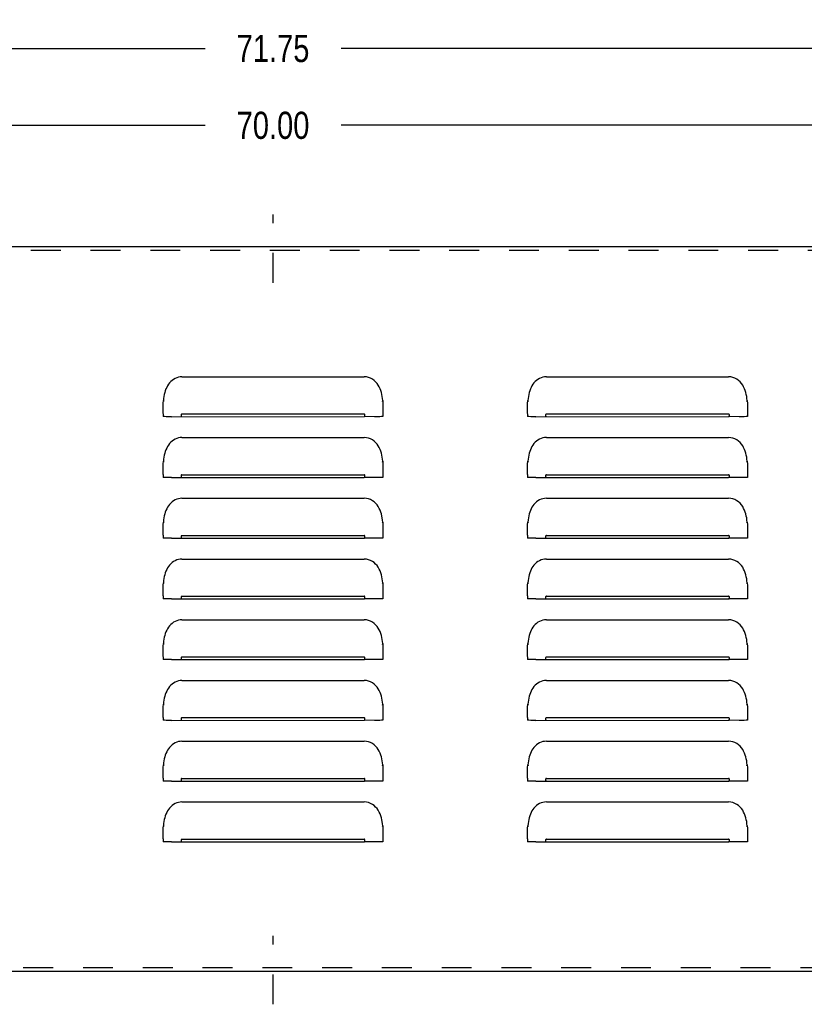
# Model space of a CAD drawing. Header units: inches. Extents: x 0 to 89.5, y 0 to 57.9.
# Tile 5 of 8: x 36.8 to 49.7, y 16.2 to 32.4. Entities that reach past the tile are written whole.
import ezdxf

# ---------------------------------------------------------------- set-up
doc = ezdxf.new("R2010")
doc.units = ezdxf.units.IN
doc.header["$LTSCALE"] = 4.921053
doc.header["$MEASUREMENT"] = 0
doc.linetypes.add('DASHED', pattern=[0.2, 0.1, -0.1])
doc.linetypes.add('HIDDEN', pattern=[0.2, 0.1, -0.1])
doc.layers.get('0').update_dxf_attribs({"linetype": 'CONTINUOUS'})
for name, color, linetype in [('02___PRT_ALL_AXES', 7, 'CONTINUOUS'), ('DEFAULT_2', 8, 'HIDDEN'), ('DIMENSIONS', 7, 'CONTINUOUS')]:
    doc.layers.add(name, color=color, linetype=linetype)
doc.styles.get("Standard").update_dxf_attribs({"font": 'txt', "width": 0.8})
doc.dimstyles.new('DIMSTYLE_1', dxfattribs={"dimtxt": 0.447368, "dimasz": 0.526316, "dimexe": 0.09, "dimexo": 0.07, "dimgap": 0.0425, "dimtad": 0, "dimtih": 1, "dimtoh": 1, "dimzin": 4, "dimdsep": 46, "dimtxsty": 'Standard', "dimblk": '_FILLED', "dimblk1": '_FILLED', "dimblk2": '_FILLED', "dimcen": 0.09, "dimadec": 0, "dimazin": 0, "dimtfac": 1, "dimtofl": 0, "dimtmove": 0, "dimatfit": 3, "dimldrblk": '_FILLED', "dimfxl": 0, "dimtolj": 1, "dimtzin": 4, "dimarcsym": 0})

# ---------------------------------------------------------------- blocks, each defined once
blk = doc.blocks.new('_FILLED')
at = {"color": 0, "linetype": 'ByBlock'}
blk.add_solid([(0, 0), (-1, 0.2), (-1, -0.2)], dxfattribs=at)
blk = doc.blocks.new('*D1')
at = {"layer": 'DIMENSIONS', "color": 2, "linetype": 'Continuous'}
for p, q in [((5.112, 28.72), (5.112, 32.395)), ((76.862, 28.72), (76.862, 32.395)), ((5.112, 31.921), (39.869, 31.921)), ((76.862, 31.921), (42.106, 31.921))]:
    blk.add_line(p, q, dxfattribs=at)
at = {"layer": 'DIMENSIONS', "color": 2, "linetype": 'Continuous', "xscale": 0.5263157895, "yscale": 0.5263157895, "zscale": 0.5263157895, "rotation": 180}
blk.add_blockref('_FILLED', (5.112, 31.921), dxfattribs=at)
at = {"layer": 'DIMENSIONS', "color": 2, "linetype": 'Continuous', "xscale": 0.5263157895, "yscale": 0.5263157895, "zscale": 0.5263157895}
blk.add_blockref('_FILLED', (76.862, 31.921), dxfattribs=at)
at = {"layer": 'DIMENSIONS', "color": 2, "linetype": 'Continuous', "insert": (40.987, 32.145), "char_height": 0.4474, "width": 1.78947, "attachment_point": 2, "line_spacing_factor": 0.9}
blk.add_mtext('71.75', dxfattribs=at)
blk = doc.blocks.new('*D19')
at = {"color": 2, "linetype": 'Continuous'}
for p, q in [((5.987, 28.217), (5.987, 31.13)), ((75.987, 28.217), (75.987, 31.13)), ((5.987, 30.656), (39.869, 30.656)), ((75.987, 30.656), (42.106, 30.656))]:
    blk.add_line(p, q, dxfattribs=at)
at = {"color": 2, "linetype": 'Continuous', "xscale": 0.5263157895, "yscale": 0.5263157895, "zscale": 0.5263157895, "rotation": 180}
blk.add_blockref('_FILLED', (5.987, 30.656), dxfattribs=at)
at = {"color": 2, "linetype": 'Continuous', "xscale": 0.5263157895, "yscale": 0.5263157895, "zscale": 0.5263157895}
blk.add_blockref('_FILLED', (75.987, 30.656), dxfattribs=at)
at = {"color": 2, "linetype": 'Continuous', "insert": (40.987, 30.88), "char_height": 0.4474, "width": 1.78947, "attachment_point": 2, "line_spacing_factor": 0.9}
blk.add_mtext('70.00', dxfattribs=at)

msp = doc.modelspace()

# ---------------------------------------------------------------- linework, layer by layer
at = {"color": 3, "linetype": 'Continuous'}
for p, q in [((14.362, 28.661), (67.612, 28.661)), ((39.487, 26.516), (42.487, 26.516)), ((45.487, 26.516), (48.487, 26.516)), ((39.182, 26.125), (39.186, 26.11)), ((42.789, 26.11), (42.793, 26.125)), ((45.182, 26.125), (45.186, 26.11)), ((48.789, 26.11), (48.793, 26.125)), ((39.177, 25.909), (39.178, 25.999)), ((42.797, 25.997), (42.797, 25.86)), ((45.177, 25.909), (45.178, 25.999)), ((48.797, 25.997), (48.797, 25.86)), ((39.177, 25.908), (39.177, 25.86)), ((39.183, 25.86), (39.177, 25.86)), ((39.315, 25.859), (42.487, 25.86)), ((39.487, 25.904), (42.487, 25.904)), ((42.66, 25.859), (42.487, 25.86)), ((42.745, 25.859), (42.66, 25.859)), ((45.177, 25.908), (45.177, 25.86)), ((45.183, 25.86), (45.177, 25.86)), ((45.315, 25.859), (48.487, 25.86)), ((45.487, 25.904), (48.487, 25.904)), ((48.66, 25.859), (48.487, 25.86)), ((48.745, 25.859), (48.66, 25.859)), ((39.487, 25.516), (42.487, 25.516)), ((45.487, 25.516), (48.487, 25.516)), ((39.177, 24.909), (39.178, 24.999)), ((39.182, 25.125), (39.186, 25.11)), ((42.789, 25.11), (42.793, 25.125)), ((42.797, 24.997), (42.797, 24.86)), ((45.177, 24.909), (45.178, 24.999)), ((45.182, 25.125), (45.186, 25.11)), ((48.789, 25.11), (48.793, 25.125)), ((48.797, 24.997), (48.797, 24.86)), ((39.177, 24.908), (39.177, 24.86)), ((39.183, 24.86), (39.177, 24.86)), ((39.315, 24.859), (42.487, 24.86)), ((39.487, 24.904), (42.487, 24.904)), ((42.66, 24.859), (42.487, 24.86)), ((42.745, 24.859), (42.66, 24.859)), ((45.177, 24.908), (45.177, 24.86)), ((45.183, 24.86), (45.177, 24.86)), ((45.315, 24.859), (48.487, 24.86)), ((45.487, 24.904), (48.487, 24.904)), ((48.66, 24.859), (48.487, 24.86)), ((48.745, 24.859), (48.66, 24.859)), ((39.487, 24.516), (42.487, 24.516)), ((45.487, 24.516), (48.487, 24.516)), ((39.177, 23.909), (39.178, 23.999)), ((39.182, 24.125), (39.186, 24.11)), ((42.789, 24.11), (42.793, 24.125)), ((42.797, 23.997), (42.797, 23.86)), ((45.177, 23.909), (45.178, 23.999)), ((45.182, 24.125), (45.186, 24.11)), ((48.789, 24.11), (48.793, 24.125)), ((48.797, 23.997), (48.797, 23.86)), ((39.177, 23.908), (39.177, 23.86)), ((39.183, 23.86), (39.177, 23.86)), ((39.315, 23.859), (42.487, 23.86)), ((39.487, 23.904), (42.487, 23.904)), ((42.66, 23.859), (42.487, 23.86)), ((42.745, 23.859), (42.66, 23.859)), ((45.177, 23.908), (45.177, 23.86)), ((45.183, 23.86), (45.177, 23.86)), ((45.315, 23.859), (48.487, 23.86)), ((45.487, 23.904), (48.487, 23.904)), ((48.66, 23.859), (48.487, 23.86)), ((48.745, 23.859), (48.66, 23.859)), ((39.487, 23.516), (42.487, 23.516)), ((45.487, 23.516), (48.487, 23.516)), ((39.182, 23.125), (39.186, 23.11)), ((42.789, 23.11), (42.793, 23.125)), ((45.182, 23.125), (45.186, 23.11)), ((48.789, 23.11), (48.793, 23.125)), ((39.177, 22.909), (39.178, 22.999)), ((39.177, 22.908), (39.177, 22.86)), ((39.183, 22.86), (39.177, 22.86)), ((39.315, 22.859), (42.487, 22.86)), ((39.487, 22.904), (42.487, 22.904)), ((42.66, 22.859), (42.487, 22.86)), ((42.745, 22.859), (42.66, 22.859)), ((42.797, 22.997), (42.797, 22.86)), ((45.177, 22.909), (45.178, 22.999)), ((45.177, 22.908), (45.177, 22.86)), ((45.183, 22.86), (45.177, 22.86)), ((45.315, 22.859), (48.487, 22.86)), ((45.487, 22.904), (48.487, 22.904)), ((48.66, 22.859), (48.487, 22.86)), ((48.745, 22.859), (48.66, 22.859)), ((48.797, 22.997), (48.797, 22.86)), ((39.487, 22.516), (42.487, 22.516)), ((45.487, 22.516), (48.487, 22.516)), ((39.182, 22.125), (39.186, 22.11)), ((42.789, 22.11), (42.793, 22.125)), ((45.182, 22.125), (45.186, 22.11)), ((48.789, 22.11), (48.793, 22.125)), ((39.177, 21.909), (39.178, 21.999)), ((39.177, 21.908), (39.177, 21.86)), ((39.487, 21.904), (42.487, 21.904)), ((42.797, 21.997), (42.797, 21.86)), ((45.177, 21.909), (45.178, 21.999)), ((45.177, 21.908), (45.177, 21.86)), ((45.487, 21.904), (48.487, 21.904)), ((48.797, 21.997), (48.797, 21.86)), ((39.183, 21.86), (39.177, 21.86)), ((39.315, 21.859), (42.487, 21.86)), ((42.66, 21.859), (42.487, 21.86)), ((42.745, 21.859), (42.66, 21.859)), ((45.183, 21.86), (45.177, 21.86)), ((45.315, 21.859), (48.487, 21.86)), ((48.66, 21.859), (48.487, 21.86)), ((48.745, 21.859), (48.66, 21.859)), ((39.487, 21.516), (42.487, 21.516)), ((45.487, 21.516), (48.487, 21.516)), ((39.182, 21.125), (39.186, 21.11)), ((42.789, 21.11), (42.793, 21.125)), ((45.182, 21.125), (45.186, 21.11)), ((48.789, 21.11), (48.793, 21.125)), ((39.177, 20.909), (39.178, 20.999)), ((42.797, 20.997), (42.797, 20.86)), ((45.177, 20.909), (45.178, 20.999)), ((48.797, 20.997), (48.797, 20.86)), ((39.177, 20.908), (39.177, 20.86)), ((39.183, 20.86), (39.177, 20.86)), ((39.315, 20.859), (42.487, 20.86)), ((39.487, 20.904), (42.487, 20.904)), ((42.66, 20.859), (42.487, 20.86)), ((42.745, 20.859), (42.66, 20.859)), ((45.177, 20.908), (45.177, 20.86)), ((45.183, 20.86), (45.177, 20.86)), ((45.315, 20.859), (48.487, 20.86)), ((45.487, 20.904), (48.487, 20.904)), ((48.66, 20.859), (48.487, 20.86)), ((48.745, 20.859), (48.66, 20.859)), ((39.487, 20.516), (42.487, 20.516)), ((45.487, 20.516), (48.487, 20.516)), ((39.182, 20.125), (39.186, 20.11)), ((42.789, 20.11), (42.793, 20.125)), ((45.182, 20.125), (45.186, 20.11)), ((48.789, 20.11), (48.793, 20.125)), ((39.177, 19.909), (39.178, 19.999)), ((42.797, 19.997), (42.797, 19.86)), ((45.177, 19.909), (45.178, 19.999)), ((48.797, 19.997), (48.797, 19.86)), ((39.177, 19.908), (39.177, 19.86)), ((39.183, 19.86), (39.177, 19.86)), ((39.315, 19.859), (42.487, 19.86)), ((39.487, 19.904), (42.487, 19.904)), ((42.66, 19.859), (42.487, 19.86)), ((42.745, 19.859), (42.66, 19.859)), ((45.177, 19.908), (45.177, 19.86)), ((45.183, 19.86), (45.177, 19.86)), ((45.315, 19.859), (48.487, 19.86)), ((45.487, 19.904), (48.487, 19.904)), ((48.66, 19.859), (48.487, 19.86)), ((48.745, 19.859), (48.66, 19.859)), ((39.487, 19.516), (42.487, 19.516)), ((45.487, 19.516), (48.487, 19.516)), ((39.177, 18.909), (39.178, 18.999)), ((39.182, 19.125), (39.186, 19.11)), ((42.789, 19.11), (42.793, 19.125)), ((42.797, 18.997), (42.797, 18.86)), ((45.177, 18.909), (45.178, 18.999)), ((45.182, 19.125), (45.186, 19.11)), ((48.789, 19.11), (48.793, 19.125)), ((48.797, 18.997), (48.797, 18.86)), ((39.177, 18.908), (39.177, 18.86)), ((39.183, 18.86), (39.177, 18.86)), ((39.315, 18.859), (42.487, 18.86)), ((39.487, 18.904), (42.487, 18.904)), ((42.66, 18.859), (42.487, 18.86)), ((42.745, 18.859), (42.66, 18.859)), ((45.177, 18.908), (45.177, 18.86)), ((45.183, 18.86), (45.177, 18.86)), ((45.315, 18.859), (48.487, 18.86)), ((45.487, 18.904), (48.487, 18.904)), ((48.66, 18.859), (48.487, 18.86)), ((48.745, 18.859), (48.66, 18.859)), ((68.862, 16.724), (13.112, 16.724))]:
    msp.add_line(p, q, dxfattribs=at)
for points in [[(39.487, 26.516), (39.458, 26.514), (39.429, 26.509), (39.401, 26.5), (39.374, 26.488), (39.349, 26.474), (39.325, 26.456), (39.303, 26.437), (39.283, 26.415), (39.265, 26.392), (39.25, 26.368), (39.236, 26.342), (39.224, 26.315), (39.213, 26.287), (39.204, 26.257), (39.197, 26.227), (39.191, 26.194), (39.186, 26.161), (39.182, 26.125)], [(42.785, 26.192), (42.779, 26.224), (42.771, 26.257), (42.761, 26.289), (42.75, 26.32), (42.735, 26.35), (42.719, 26.379), (42.699, 26.407), (42.676, 26.433), (42.651, 26.456), (42.623, 26.476), (42.592, 26.493), (42.559, 26.505), (42.524, 26.513), (42.487, 26.516)], [(45.487, 26.516), (45.458, 26.514), (45.429, 26.509), (45.401, 26.5), (45.374, 26.488), (45.349, 26.474), (45.325, 26.456), (45.303, 26.437), (45.283, 26.415), (45.265, 26.392), (45.25, 26.368), (45.236, 26.342), (45.224, 26.315), (45.213, 26.287), (45.204, 26.257), (45.197, 26.227), (45.191, 26.194), (45.186, 26.161), (45.182, 26.125)], [(48.785, 26.192), (48.779, 26.224), (48.771, 26.257), (48.761, 26.289), (48.75, 26.32), (48.735, 26.35), (48.719, 26.379), (48.699, 26.407), (48.676, 26.433), (48.651, 26.456), (48.623, 26.476), (48.592, 26.493), (48.559, 26.505), (48.524, 26.513), (48.487, 26.516)], [(39.178, 25.999), (39.178, 26.041), (39.179, 26.083), (39.182, 26.125)], [(42.793, 26.125), (42.789, 26.158), (42.785, 26.192)], [(42.793, 26.125), (42.796, 26.082), (42.797, 26.039), (42.797, 25.997)], [(45.178, 25.999), (45.178, 26.041), (45.179, 26.083), (45.182, 26.125)], [(48.793, 26.125), (48.789, 26.158), (48.785, 26.192)], [(48.793, 26.125), (48.796, 26.082), (48.797, 26.039), (48.797, 25.997)], [(39.315, 25.859), (39.23, 25.859), (39.201, 25.86), (39.183, 25.86)], [(39.487, 25.904), (39.483, 25.902), (39.48, 25.9), (39.477, 25.896), (39.475, 25.891), (39.474, 25.887), (39.474, 25.882), (39.474, 25.877), (39.475, 25.872), (39.477, 25.867), (39.48, 25.863), (39.483, 25.861), (39.487, 25.86)], [(42.487, 25.86), (42.492, 25.861), (42.495, 25.863), (42.498, 25.867), (42.5, 25.872), (42.501, 25.877), (42.501, 25.881), (42.501, 25.886), (42.5, 25.891), (42.498, 25.896), (42.495, 25.9), (42.492, 25.902), (42.487, 25.904)], [(42.797, 25.86), (42.792, 25.86), (42.774, 25.86), (42.745, 25.859)], [(45.315, 25.859), (45.23, 25.859), (45.201, 25.86), (45.183, 25.86)], [(45.487, 25.904), (45.483, 25.902), (45.48, 25.9), (45.477, 25.896), (45.475, 25.891), (45.474, 25.887), (45.474, 25.882), (45.474, 25.877), (45.475, 25.872), (45.477, 25.867), (45.48, 25.863), (45.483, 25.861), (45.487, 25.86)], [(48.487, 25.86), (48.492, 25.861), (48.495, 25.863), (48.498, 25.867), (48.5, 25.872), (48.501, 25.877), (48.501, 25.881), (48.501, 25.886), (48.5, 25.891), (48.498, 25.896), (48.495, 25.9), (48.492, 25.902), (48.487, 25.904)], [(48.797, 25.86), (48.792, 25.86), (48.774, 25.86), (48.745, 25.859)], [(39.487, 25.516), (39.458, 25.514), (39.429, 25.509), (39.401, 25.5), (39.374, 25.488), (39.349, 25.474), (39.325, 25.456), (39.303, 25.437), (39.283, 25.415), (39.265, 25.392), (39.25, 25.368), (39.236, 25.342), (39.224, 25.315), (39.213, 25.287), (39.204, 25.257), (39.197, 25.227), (39.191, 25.194), (39.186, 25.161), (39.182, 25.125)], [(42.785, 25.192), (42.779, 25.224), (42.771, 25.257), (42.761, 25.289), (42.75, 25.32), (42.735, 25.35), (42.719, 25.379), (42.699, 25.407), (42.676, 25.433), (42.651, 25.456), (42.623, 25.476), (42.592, 25.493), (42.559, 25.505), (42.524, 25.513), (42.487, 25.516)], [(45.487, 25.516), (45.458, 25.514), (45.429, 25.509), (45.401, 25.5), (45.374, 25.488), (45.349, 25.474), (45.325, 25.456), (45.303, 25.437), (45.283, 25.415), (45.265, 25.392), (45.25, 25.368), (45.236, 25.342), (45.224, 25.315), (45.213, 25.287), (45.204, 25.257), (45.197, 25.227), (45.191, 25.194), (45.186, 25.161), (45.182, 25.125)], [(48.785, 25.192), (48.779, 25.224), (48.771, 25.257), (48.761, 25.289), (48.75, 25.32), (48.735, 25.35), (48.719, 25.379), (48.699, 25.407), (48.676, 25.433), (48.651, 25.456), (48.623, 25.476), (48.592, 25.493), (48.559, 25.505), (48.524, 25.513), (48.487, 25.516)], [(42.793, 25.125), (42.789, 25.158), (42.785, 25.192)], [(48.793, 25.125), (48.789, 25.158), (48.785, 25.192)], [(39.178, 24.999), (39.178, 25.041), (39.179, 25.083), (39.182, 25.125)], [(42.793, 25.125), (42.796, 25.082), (42.797, 25.039), (42.797, 24.997)], [(45.178, 24.999), (45.178, 25.041), (45.179, 25.083), (45.182, 25.125)], [(48.793, 25.125), (48.796, 25.082), (48.797, 25.039), (48.797, 24.997)], [(39.315, 24.859), (39.23, 24.859), (39.201, 24.86), (39.183, 24.86)], [(39.487, 24.904), (39.483, 24.902), (39.48, 24.9), (39.477, 24.896), (39.475, 24.891), (39.474, 24.887), (39.474, 24.882), (39.474, 24.877), (39.475, 24.872), (39.477, 24.867), (39.48, 24.863), (39.483, 24.861), (39.487, 24.86)], [(42.487, 24.86), (42.492, 24.861), (42.495, 24.863), (42.498, 24.867), (42.5, 24.872), (42.501, 24.877), (42.501, 24.881), (42.501, 24.886), (42.5, 24.891), (42.498, 24.896), (42.495, 24.9), (42.492, 24.902), (42.487, 24.904)], [(42.797, 24.86), (42.792, 24.86), (42.774, 24.86), (42.745, 24.859)], [(45.315, 24.859), (45.23, 24.859), (45.201, 24.86), (45.183, 24.86)], [(45.487, 24.904), (45.483, 24.902), (45.48, 24.9), (45.477, 24.896), (45.475, 24.891), (45.474, 24.887), (45.474, 24.882), (45.474, 24.877), (45.475, 24.872), (45.477, 24.867), (45.48, 24.863), (45.483, 24.861), (45.487, 24.86)], [(48.487, 24.86), (48.492, 24.861), (48.495, 24.863), (48.498, 24.867), (48.5, 24.872), (48.501, 24.877), (48.501, 24.881), (48.501, 24.886), (48.5, 24.891), (48.498, 24.896), (48.495, 24.9), (48.492, 24.902), (48.487, 24.904)], [(48.797, 24.86), (48.792, 24.86), (48.774, 24.86), (48.745, 24.859)], [(39.487, 24.516), (39.458, 24.514), (39.429, 24.509), (39.401, 24.5), (39.374, 24.488), (39.349, 24.474), (39.325, 24.456), (39.303, 24.437), (39.283, 24.415), (39.265, 24.392), (39.25, 24.368), (39.236, 24.342), (39.224, 24.315), (39.213, 24.287), (39.204, 24.257), (39.197, 24.227), (39.191, 24.194), (39.186, 24.161), (39.182, 24.125)], [(42.785, 24.192), (42.779, 24.224), (42.771, 24.257), (42.761, 24.289), (42.75, 24.32), (42.735, 24.35), (42.719, 24.379), (42.699, 24.407), (42.676, 24.433), (42.651, 24.456), (42.623, 24.476), (42.592, 24.493), (42.559, 24.505), (42.524, 24.513), (42.487, 24.516)], [(45.487, 24.516), (45.458, 24.514), (45.429, 24.509), (45.401, 24.5), (45.374, 24.488), (45.349, 24.474), (45.325, 24.456), (45.303, 24.437), (45.283, 24.415), (45.265, 24.392), (45.25, 24.368), (45.236, 24.342), (45.224, 24.315), (45.213, 24.287), (45.204, 24.257), (45.197, 24.227), (45.191, 24.194), (45.186, 24.161), (45.182, 24.125)], [(48.785, 24.192), (48.779, 24.224), (48.771, 24.257), (48.761, 24.289), (48.75, 24.32), (48.735, 24.35), (48.719, 24.379), (48.699, 24.407), (48.676, 24.433), (48.651, 24.456), (48.623, 24.476), (48.592, 24.493), (48.559, 24.505), (48.524, 24.513), (48.487, 24.516)], [(42.793, 24.125), (42.789, 24.158), (42.785, 24.192)], [(48.793, 24.125), (48.789, 24.158), (48.785, 24.192)], [(39.178, 23.999), (39.178, 24.041), (39.179, 24.083), (39.182, 24.125)], [(42.793, 24.125), (42.796, 24.082), (42.797, 24.039), (42.797, 23.997)], [(45.178, 23.999), (45.178, 24.041), (45.179, 24.083), (45.182, 24.125)], [(48.793, 24.125), (48.796, 24.082), (48.797, 24.039), (48.797, 23.997)], [(39.315, 23.859), (39.23, 23.859), (39.201, 23.86), (39.183, 23.86)], [(39.487, 23.904), (39.483, 23.902), (39.48, 23.9), (39.477, 23.896), (39.475, 23.891), (39.474, 23.887), (39.474, 23.882), (39.474, 23.877), (39.475, 23.872), (39.477, 23.867), (39.48, 23.863), (39.483, 23.861), (39.487, 23.86)], [(42.487, 23.86), (42.492, 23.861), (42.495, 23.863), (42.498, 23.867), (42.5, 23.872), (42.501, 23.877), (42.501, 23.881), (42.501, 23.886), (42.5, 23.891), (42.498, 23.896), (42.495, 23.9), (42.492, 23.902), (42.487, 23.904)], [(42.797, 23.86), (42.792, 23.86), (42.774, 23.86), (42.745, 23.859)], [(45.315, 23.859), (45.23, 23.859), (45.201, 23.86), (45.183, 23.86)], [(45.487, 23.904), (45.483, 23.902), (45.48, 23.9), (45.477, 23.896), (45.475, 23.891), (45.474, 23.887), (45.474, 23.882), (45.474, 23.877), (45.475, 23.872), (45.477, 23.867), (45.48, 23.863), (45.483, 23.861), (45.487, 23.86)], [(48.487, 23.86), (48.492, 23.861), (48.495, 23.863), (48.498, 23.867), (48.5, 23.872), (48.501, 23.877), (48.501, 23.881), (48.501, 23.886), (48.5, 23.891), (48.498, 23.896), (48.495, 23.9), (48.492, 23.902), (48.487, 23.904)], [(48.797, 23.86), (48.792, 23.86), (48.774, 23.86), (48.745, 23.859)], [(39.487, 23.516), (39.458, 23.514), (39.429, 23.509), (39.401, 23.5), (39.374, 23.488), (39.349, 23.474), (39.325, 23.456), (39.303, 23.437), (39.283, 23.415), (39.265, 23.392), (39.25, 23.368), (39.236, 23.342), (39.224, 23.315), (39.213, 23.287), (39.204, 23.257), (39.197, 23.227), (39.191, 23.194), (39.186, 23.161), (39.182, 23.125)], [(42.785, 23.192), (42.779, 23.224), (42.771, 23.257), (42.761, 23.289), (42.75, 23.32), (42.735, 23.35), (42.719, 23.379), (42.699, 23.407), (42.676, 23.433), (42.651, 23.456), (42.623, 23.476), (42.592, 23.493), (42.559, 23.505), (42.524, 23.513), (42.487, 23.516)], [(45.487, 23.516), (45.458, 23.514), (45.429, 23.509), (45.401, 23.5), (45.374, 23.488), (45.349, 23.474), (45.325, 23.456), (45.303, 23.437), (45.283, 23.415), (45.265, 23.392), (45.25, 23.368), (45.236, 23.342), (45.224, 23.315), (45.213, 23.287), (45.204, 23.257), (45.197, 23.227), (45.191, 23.194), (45.186, 23.161), (45.182, 23.125)], [(48.785, 23.192), (48.779, 23.224), (48.771, 23.257), (48.761, 23.289), (48.75, 23.32), (48.735, 23.35), (48.719, 23.379), (48.699, 23.407), (48.676, 23.433), (48.651, 23.456), (48.623, 23.476), (48.592, 23.493), (48.559, 23.505), (48.524, 23.513), (48.487, 23.516)], [(42.793, 23.125), (42.789, 23.158), (42.785, 23.192)], [(48.793, 23.125), (48.789, 23.158), (48.785, 23.192)], [(39.178, 22.999), (39.178, 23.041), (39.179, 23.083), (39.182, 23.125)], [(42.793, 23.125), (42.796, 23.082), (42.797, 23.039), (42.797, 22.997)], [(45.178, 22.999), (45.178, 23.041), (45.179, 23.083), (45.182, 23.125)], [(48.793, 23.125), (48.796, 23.082), (48.797, 23.039), (48.797, 22.997)], [(39.315, 22.859), (39.23, 22.859), (39.201, 22.86), (39.183, 22.86)], [(39.487, 22.904), (39.483, 22.902), (39.48, 22.9), (39.477, 22.896), (39.475, 22.891), (39.474, 22.887), (39.474, 22.882), (39.474, 22.877), (39.475, 22.872), (39.477, 22.867), (39.48, 22.863), (39.483, 22.861), (39.487, 22.86)], [(42.487, 22.86), (42.492, 22.861), (42.495, 22.863), (42.498, 22.867), (42.5, 22.872), (42.501, 22.877), (42.501, 22.881), (42.501, 22.886), (42.5, 22.891), (42.498, 22.896), (42.495, 22.9), (42.492, 22.902), (42.487, 22.904)], [(42.797, 22.86), (42.792, 22.86), (42.774, 22.86), (42.745, 22.859)], [(45.315, 22.859), (45.23, 22.859), (45.201, 22.86), (45.183, 22.86)], [(45.487, 22.904), (45.483, 22.902), (45.48, 22.9), (45.477, 22.896), (45.475, 22.891), (45.474, 22.887), (45.474, 22.882), (45.474, 22.877), (45.475, 22.872), (45.477, 22.867), (45.48, 22.863), (45.483, 22.861), (45.487, 22.86)], [(48.487, 22.86), (48.492, 22.861), (48.495, 22.863), (48.498, 22.867), (48.5, 22.872), (48.501, 22.877), (48.501, 22.881), (48.501, 22.886), (48.5, 22.891), (48.498, 22.896), (48.495, 22.9), (48.492, 22.902), (48.487, 22.904)], [(48.797, 22.86), (48.792, 22.86), (48.774, 22.86), (48.745, 22.859)], [(39.487, 22.516), (39.458, 22.514), (39.429, 22.509), (39.401, 22.5), (39.374, 22.488), (39.349, 22.474), (39.325, 22.456), (39.303, 22.437), (39.283, 22.415), (39.265, 22.392), (39.25, 22.368), (39.236, 22.342), (39.224, 22.315), (39.213, 22.287), (39.204, 22.257), (39.197, 22.227), (39.191, 22.194), (39.186, 22.161), (39.182, 22.125)], [(42.785, 22.192), (42.779, 22.224), (42.771, 22.257), (42.761, 22.289), (42.75, 22.32), (42.735, 22.35), (42.719, 22.379), (42.699, 22.407), (42.676, 22.433), (42.651, 22.456), (42.623, 22.476), (42.592, 22.493), (42.559, 22.505), (42.524, 22.513), (42.487, 22.516)], [(45.487, 22.516), (45.458, 22.514), (45.429, 22.509), (45.401, 22.5), (45.374, 22.488), (45.349, 22.474), (45.325, 22.456), (45.303, 22.437), (45.283, 22.415), (45.265, 22.392), (45.25, 22.368), (45.236, 22.342), (45.224, 22.315), (45.213, 22.287), (45.204, 22.257), (45.197, 22.227), (45.191, 22.194), (45.186, 22.161), (45.182, 22.125)], [(48.785, 22.192), (48.779, 22.224), (48.771, 22.257), (48.761, 22.289), (48.75, 22.32), (48.735, 22.35), (48.719, 22.379), (48.699, 22.407), (48.676, 22.433), (48.651, 22.456), (48.623, 22.476), (48.592, 22.493), (48.559, 22.505), (48.524, 22.513), (48.487, 22.516)], [(39.178, 21.999), (39.178, 22.041), (39.179, 22.083), (39.182, 22.125)], [(42.793, 22.125), (42.789, 22.158), (42.785, 22.192)], [(42.793, 22.125), (42.796, 22.082), (42.797, 22.039), (42.797, 21.997)], [(45.178, 21.999), (45.178, 22.041), (45.179, 22.083), (45.182, 22.125)], [(48.793, 22.125), (48.789, 22.158), (48.785, 22.192)], [(48.793, 22.125), (48.796, 22.082), (48.797, 22.039), (48.797, 21.997)], [(39.487, 21.904), (39.483, 21.902), (39.48, 21.9), (39.477, 21.896), (39.475, 21.891), (39.474, 21.887), (39.474, 21.882), (39.474, 21.877), (39.475, 21.872), (39.477, 21.867), (39.48, 21.863), (39.483, 21.861), (39.487, 21.86)], [(42.487, 21.86), (42.492, 21.861), (42.495, 21.863), (42.498, 21.867), (42.5, 21.872), (42.501, 21.877), (42.501, 21.881), (42.501, 21.886), (42.5, 21.891), (42.498, 21.896), (42.495, 21.9), (42.492, 21.902), (42.487, 21.904)], [(45.487, 21.904), (45.483, 21.902), (45.48, 21.9), (45.477, 21.896), (45.475, 21.891), (45.474, 21.887), (45.474, 21.882), (45.474, 21.877), (45.475, 21.872), (45.477, 21.867), (45.48, 21.863), (45.483, 21.861), (45.487, 21.86)], [(48.487, 21.86), (48.492, 21.861), (48.495, 21.863), (48.498, 21.867), (48.5, 21.872), (48.501, 21.877), (48.501, 21.881), (48.501, 21.886), (48.5, 21.891), (48.498, 21.896), (48.495, 21.9), (48.492, 21.902), (48.487, 21.904)], [(39.315, 21.859), (39.23, 21.859), (39.201, 21.86), (39.183, 21.86)], [(42.797, 21.86), (42.792, 21.86), (42.774, 21.86), (42.745, 21.859)], [(45.315, 21.859), (45.23, 21.859), (45.201, 21.86), (45.183, 21.86)], [(48.797, 21.86), (48.792, 21.86), (48.774, 21.86), (48.745, 21.859)], [(39.487, 21.516), (39.458, 21.514), (39.429, 21.509), (39.401, 21.5), (39.374, 21.488), (39.349, 21.474), (39.325, 21.456), (39.303, 21.437), (39.283, 21.415), (39.265, 21.392), (39.25, 21.368), (39.236, 21.342), (39.224, 21.315), (39.213, 21.287), (39.204, 21.257), (39.197, 21.227), (39.191, 21.194), (39.186, 21.161), (39.182, 21.125)], [(42.785, 21.192), (42.779, 21.224), (42.771, 21.257), (42.761, 21.289), (42.75, 21.32), (42.735, 21.35), (42.719, 21.379), (42.699, 21.407), (42.676, 21.433), (42.651, 21.456), (42.623, 21.476), (42.592, 21.493), (42.559, 21.505), (42.524, 21.513), (42.487, 21.516)], [(45.487, 21.516), (45.458, 21.514), (45.429, 21.509), (45.401, 21.5), (45.374, 21.488), (45.349, 21.474), (45.325, 21.456), (45.303, 21.437), (45.283, 21.415), (45.265, 21.392), (45.25, 21.368), (45.236, 21.342), (45.224, 21.315), (45.213, 21.287), (45.204, 21.257), (45.197, 21.227), (45.191, 21.194), (45.186, 21.161), (45.182, 21.125)], [(48.785, 21.192), (48.779, 21.224), (48.771, 21.257), (48.761, 21.289), (48.75, 21.32), (48.735, 21.35), (48.719, 21.379), (48.699, 21.407), (48.676, 21.433), (48.651, 21.456), (48.623, 21.476), (48.592, 21.493), (48.559, 21.505), (48.524, 21.513), (48.487, 21.516)], [(39.178, 20.999), (39.178, 21.041), (39.179, 21.083), (39.182, 21.125)], [(42.793, 21.125), (42.789, 21.158), (42.785, 21.192)], [(42.793, 21.125), (42.796, 21.082), (42.797, 21.039), (42.797, 20.997)], [(45.178, 20.999), (45.178, 21.041), (45.179, 21.083), (45.182, 21.125)], [(48.793, 21.125), (48.789, 21.158), (48.785, 21.192)], [(48.793, 21.125), (48.796, 21.082), (48.797, 21.039), (48.797, 20.997)], [(39.315, 20.859), (39.23, 20.859), (39.201, 20.86), (39.183, 20.86)], [(39.487, 20.904), (39.483, 20.902), (39.48, 20.9), (39.477, 20.896), (39.475, 20.891), (39.474, 20.887), (39.474, 20.882), (39.474, 20.877), (39.475, 20.872), (39.477, 20.867), (39.48, 20.863), (39.483, 20.861), (39.487, 20.86)], [(42.487, 20.86), (42.492, 20.861), (42.495, 20.863), (42.498, 20.867), (42.5, 20.872), (42.501, 20.877), (42.501, 20.881), (42.501, 20.886), (42.5, 20.891), (42.498, 20.896), (42.495, 20.9), (42.492, 20.902), (42.487, 20.904)], [(42.797, 20.86), (42.792, 20.86), (42.774, 20.86), (42.745, 20.859)], [(45.315, 20.859), (45.23, 20.859), (45.201, 20.86), (45.183, 20.86)], [(45.487, 20.904), (45.483, 20.902), (45.48, 20.9), (45.477, 20.896), (45.475, 20.891), (45.474, 20.887), (45.474, 20.882), (45.474, 20.877), (45.475, 20.872), (45.477, 20.867), (45.48, 20.863), (45.483, 20.861), (45.487, 20.86)], [(48.487, 20.86), (48.492, 20.861), (48.495, 20.863), (48.498, 20.867), (48.5, 20.872), (48.501, 20.877), (48.501, 20.881), (48.501, 20.886), (48.5, 20.891), (48.498, 20.896), (48.495, 20.9), (48.492, 20.902), (48.487, 20.904)], [(48.797, 20.86), (48.792, 20.86), (48.774, 20.86), (48.745, 20.859)], [(39.487, 20.516), (39.458, 20.514), (39.429, 20.509), (39.401, 20.5), (39.374, 20.488), (39.349, 20.474), (39.325, 20.456), (39.303, 20.437), (39.283, 20.415), (39.265, 20.392), (39.25, 20.368), (39.236, 20.342), (39.224, 20.315), (39.213, 20.287), (39.204, 20.257), (39.197, 20.227), (39.191, 20.194), (39.186, 20.161), (39.182, 20.125)], [(42.785, 20.192), (42.779, 20.224), (42.771, 20.257), (42.761, 20.289), (42.75, 20.32), (42.735, 20.35), (42.719, 20.379), (42.699, 20.407), (42.676, 20.433), (42.651, 20.456), (42.623, 20.476), (42.592, 20.493), (42.559, 20.505), (42.524, 20.513), (42.487, 20.516)], [(45.487, 20.516), (45.458, 20.514), (45.429, 20.509), (45.401, 20.5), (45.374, 20.488), (45.349, 20.474), (45.325, 20.456), (45.303, 20.437), (45.283, 20.415), (45.265, 20.392), (45.25, 20.368), (45.236, 20.342), (45.224, 20.315), (45.213, 20.287), (45.204, 20.257), (45.197, 20.227), (45.191, 20.194), (45.186, 20.161), (45.182, 20.125)], [(48.785, 20.192), (48.779, 20.224), (48.771, 20.257), (48.761, 20.289), (48.75, 20.32), (48.735, 20.35), (48.719, 20.379), (48.699, 20.407), (48.676, 20.433), (48.651, 20.456), (48.623, 20.476), (48.592, 20.493), (48.559, 20.505), (48.524, 20.513), (48.487, 20.516)], [(39.178, 19.999), (39.178, 20.041), (39.179, 20.083), (39.182, 20.125)], [(42.793, 20.125), (42.789, 20.158), (42.785, 20.192)], [(42.793, 20.125), (42.796, 20.082), (42.797, 20.039), (42.797, 19.997)], [(45.178, 19.999), (45.178, 20.041), (45.179, 20.083), (45.182, 20.125)], [(48.793, 20.125), (48.789, 20.158), (48.785, 20.192)], [(48.793, 20.125), (48.796, 20.082), (48.797, 20.039), (48.797, 19.997)], [(39.315, 19.859), (39.23, 19.859), (39.201, 19.86), (39.183, 19.86)], [(39.487, 19.904), (39.483, 19.902), (39.48, 19.9), (39.477, 19.896), (39.475, 19.891), (39.474, 19.887), (39.474, 19.882), (39.474, 19.877), (39.475, 19.872), (39.477, 19.867), (39.48, 19.863), (39.483, 19.861), (39.487, 19.86)], [(42.487, 19.86), (42.492, 19.861), (42.495, 19.863), (42.498, 19.867), (42.5, 19.872), (42.501, 19.877), (42.501, 19.881), (42.501, 19.886), (42.5, 19.891), (42.498, 19.896), (42.495, 19.9), (42.492, 19.902), (42.487, 19.904)], [(42.797, 19.86), (42.792, 19.86), (42.774, 19.86), (42.745, 19.859)], [(45.315, 19.859), (45.23, 19.859), (45.201, 19.86), (45.183, 19.86)], [(45.487, 19.904), (45.483, 19.902), (45.48, 19.9), (45.477, 19.896), (45.475, 19.891), (45.474, 19.887), (45.474, 19.882), (45.474, 19.877), (45.475, 19.872), (45.477, 19.867), (45.48, 19.863), (45.483, 19.861), (45.487, 19.86)], [(48.487, 19.86), (48.492, 19.861), (48.495, 19.863), (48.498, 19.867), (48.5, 19.872), (48.501, 19.877), (48.501, 19.881), (48.501, 19.886), (48.5, 19.891), (48.498, 19.896), (48.495, 19.9), (48.492, 19.902), (48.487, 19.904)], [(48.797, 19.86), (48.792, 19.86), (48.774, 19.86), (48.745, 19.859)], [(39.487, 19.516), (39.458, 19.514), (39.429, 19.509), (39.401, 19.5), (39.374, 19.488), (39.349, 19.474), (39.325, 19.456), (39.303, 19.437), (39.283, 19.415), (39.265, 19.392), (39.25, 19.368), (39.236, 19.342), (39.224, 19.315), (39.213, 19.287), (39.204, 19.257), (39.197, 19.227), (39.191, 19.194), (39.186, 19.161), (39.182, 19.125)], [(42.785, 19.192), (42.779, 19.224), (42.771, 19.257), (42.761, 19.289), (42.75, 19.32), (42.735, 19.35), (42.719, 19.379), (42.699, 19.407), (42.676, 19.433), (42.651, 19.456), (42.623, 19.476), (42.592, 19.493), (42.559, 19.505), (42.524, 19.513), (42.487, 19.516)], [(45.487, 19.516), (45.458, 19.514), (45.429, 19.509), (45.401, 19.5), (45.374, 19.488), (45.349, 19.474), (45.325, 19.456), (45.303, 19.437), (45.283, 19.415), (45.265, 19.392), (45.25, 19.368), (45.236, 19.342), (45.224, 19.315), (45.213, 19.287), (45.204, 19.257), (45.197, 19.227), (45.191, 19.194), (45.186, 19.161), (45.182, 19.125)], [(48.785, 19.192), (48.779, 19.224), (48.771, 19.257), (48.761, 19.289), (48.75, 19.32), (48.735, 19.35), (48.719, 19.379), (48.699, 19.407), (48.676, 19.433), (48.651, 19.456), (48.623, 19.476), (48.592, 19.493), (48.559, 19.505), (48.524, 19.513), (48.487, 19.516)], [(42.793, 19.125), (42.789, 19.158), (42.785, 19.192)], [(48.793, 19.125), (48.789, 19.158), (48.785, 19.192)], [(39.178, 18.999), (39.178, 19.041), (39.179, 19.083), (39.182, 19.125)], [(42.793, 19.125), (42.796, 19.082), (42.797, 19.039), (42.797, 18.997)], [(45.178, 18.999), (45.178, 19.041), (45.179, 19.083), (45.182, 19.125)], [(48.793, 19.125), (48.796, 19.082), (48.797, 19.039), (48.797, 18.997)], [(39.315, 18.859), (39.23, 18.859), (39.201, 18.86), (39.183, 18.86)], [(39.487, 18.904), (39.483, 18.902), (39.48, 18.9), (39.477, 18.896), (39.475, 18.891), (39.474, 18.887), (39.474, 18.882), (39.474, 18.877), (39.475, 18.872), (39.477, 18.867), (39.48, 18.863), (39.483, 18.861), (39.487, 18.86)], [(42.487, 18.86), (42.492, 18.861), (42.495, 18.863), (42.498, 18.867), (42.5, 18.872), (42.501, 18.877), (42.501, 18.881), (42.501, 18.886), (42.5, 18.891), (42.498, 18.896), (42.495, 18.9), (42.492, 18.902), (42.487, 18.904)], [(42.797, 18.86), (42.792, 18.86), (42.774, 18.86), (42.745, 18.859)], [(45.315, 18.859), (45.23, 18.859), (45.201, 18.86), (45.183, 18.86)], [(45.487, 18.904), (45.483, 18.902), (45.48, 18.9), (45.477, 18.896), (45.475, 18.891), (45.474, 18.887), (45.474, 18.882), (45.474, 18.877), (45.475, 18.872), (45.477, 18.867), (45.48, 18.863), (45.483, 18.861), (45.487, 18.86)], [(48.487, 18.86), (48.492, 18.861), (48.495, 18.863), (48.498, 18.867), (48.5, 18.872), (48.501, 18.877), (48.501, 18.881), (48.501, 18.886), (48.5, 18.891), (48.498, 18.896), (48.495, 18.9), (48.492, 18.902), (48.487, 18.904)], [(48.797, 18.86), (48.792, 18.86), (48.774, 18.86), (48.745, 18.859)]]:
    msp.add_lwpolyline(points, dxfattribs=at)
at = {"layer": '02___PRT_ALL_AXES', "color": 2, "linetype": 'DASHED'}
for p, q in [((40.987, 28.062), (40.987, 29.188)), ((40.987, 16.185), (40.987, 17.31))]:
    msp.add_line(p, q, dxfattribs=at)
at = {"layer": 'DEFAULT_2', "color": 8, "linetype": 'HIDDEN'}
for p, q in [((14.362, 28.601), (67.612, 28.601)), ((68.862, 16.784), (13.112, 16.784))]:
    msp.add_line(p, q, dxfattribs=at)

# ---------------------------------------------------------------- dimensions: what is measured, and where the dimension line sits
at = {"color": 2, "linetype": 'Continuous'}
dim = msp.add_linear_dim(base=(75.987, 30.656), p1=(5.987, 28.147), p2=(75.987, 28.147), dimstyle='DIMSTYLE_1', dxfattribs=at)
dim.commit()
dim.dimension.update_dxf_attribs({"geometry": '*D19', "text_midpoint": (40.987, 30.656), "dimtype": 160})
at = {"layer": 'DIMENSIONS', "color": 2, "linetype": 'Continuous'}
dim = msp.add_linear_dim(base=(76.862, 31.921), p1=(5.112, 28.65), p2=(76.862, 28.65), dimstyle='DIMSTYLE_1', dxfattribs=at)
dim.commit()
dim.dimension.update_dxf_attribs({"geometry": '*D1', "text_midpoint": (40.987, 31.921), "dimtype": 160})

doc.saveas('drawing.dxf')
